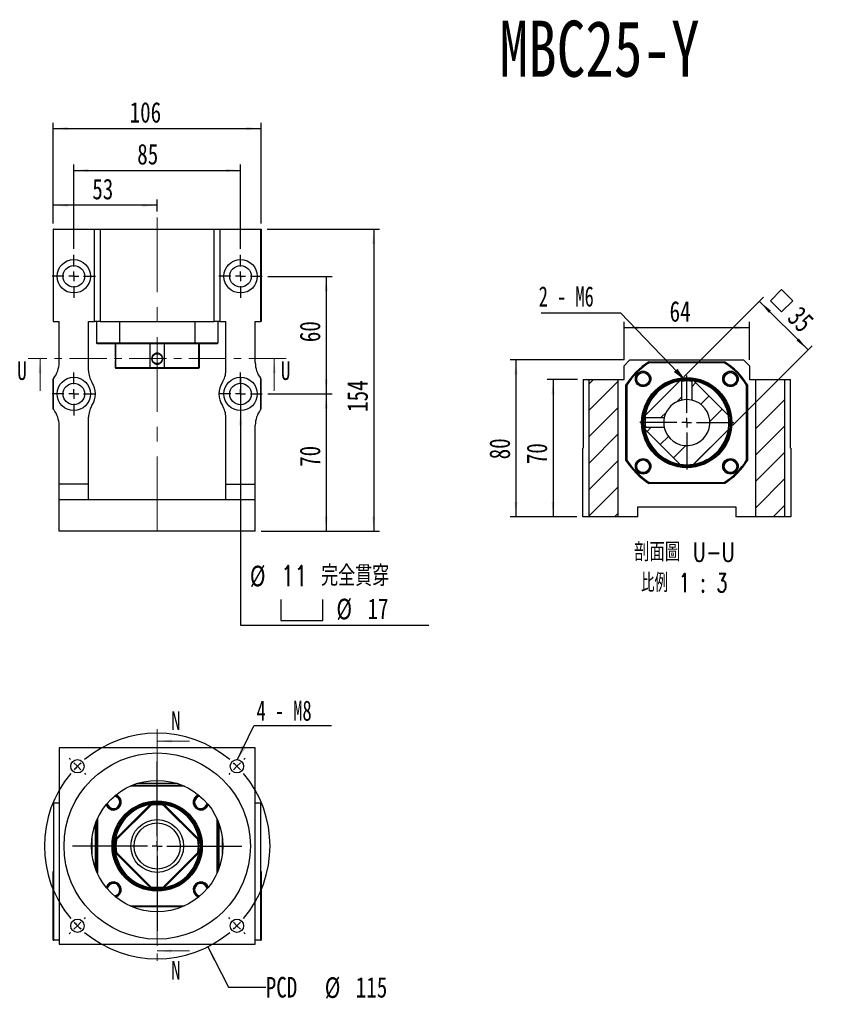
# Model space of a CAD drawing. Header units: millimetres. Extents: x 42 to 264, y 7 to 191.
# Tile 1 of 3: x 42 to 180, y 24 to 191. Entities that reach past the tile are written whole.
import ezdxf

# ---------------------------------------------------------------- set-up
doc = ezdxf.new("R2010")
doc.units = ezdxf.units.MM
doc.linetypes.add('CENTER', pattern=[10.16, 6.35, -1.27, 1.27, -1.27])
doc.linetypes.add('CENTERX2', pattern=[20.32, 12.7, -2.54, 2.54, -2.54])
doc.layers.add('FORMAT', color=7, linetype='Continuous')
doc.styles.add('SLDTEXTSTYLE0', font='TXT', dxfattribs={"width": 0.75})
doc.styles.add('SLDTEXTSTYLE3', font='TXT', dxfattribs={"width": 0.666667})
doc.styles.add('SLDTEXTSTYLE4', font='TXT', dxfattribs={"width": 0.75, "bigfont": 'bigfont'})
doc.styles.add('SLDTEXTSTYLE5', font='TXT', dxfattribs={"width": 0.65625, "bigfont": 'bigfont'})
doc.dimstyles.new('SLDDIMSTYLE1', dxfattribs={"dimtxt": 3.5, "dimasz": 2.5, "dimexe": 0, "dimexo": 0.0625, "dimgap": 0.875, "dimtad": 0, "dimtih": 1, "dimtoh": 1, "dimlfac": 3, "dimrnd": 1e-09, "dimzin": 12, "dimdsep": 46, "dimtxsty": 'SLDTEXTSTYLE0', "dimblk1": 'NONE', "dimsah": 1, "dimcen": 0, "dimadec": 0, "dimazin": 3, "dimtfac": 1, "dimtmove": 0, "dimatfit": 3, "dimldrblk": 'NONE', "dimfxl": 0, "dimfrac": 2, "dimtolj": 1, "dimtzin": 12, "dimarcsym": 0})
doc.dimstyles.new('SLDDIMSTYLE2', dxfattribs={"dimtxt": 0.18, "dimasz": 2.5, "dimexe": 0, "dimexo": 0.0625, "dimgap": 0, "dimtad": 0, "dimtih": 1, "dimtoh": 1, "dimdec": 0, "dimrnd": 1e-09, "dimzin": 0, "dimdsep": 46, "dimtxsty": 'Standard', "dimsah": 1, "dimcen": 0.09, "dimadec": 0, "dimazin": 0, "dimtfac": 2.5, "dimtdec": 0, "dimtofl": 0, "dimtmove": 0, "dimatfit": 3, "dimfxl": 0, "dimfrac": 2, "dimtolj": 1, "dimtzin": 0, "dimarcsym": 0})
doc.dimstyles.new('SLDDIMSTYLE3', dxfattribs={"dimtxt": 3.5, "dimasz": 2.5, "dimexe": 0, "dimexo": 0.0625, "dimgap": 0.875, "dimtad": 0, "dimtih": 1, "dimtoh": 1, "dimlfac": 3, "dimrnd": 1e-09, "dimzin": 12, "dimdsep": 46, "dimtxsty": 'SLDTEXTSTYLE0', "dimblk1": 'NONE', "dimsah": 1, "dimcen": 0, "dimadec": 0, "dimazin": 3, "dimtfac": 1, "dimtmove": 0, "dimatfit": 3, "dimldrblk": 'NONE', "dimfxl": 0, "dimfrac": 2, "dimtolj": 1, "dimtzin": 12, "dimarcsym": 0})
doc.dimstyles.new('SLDDIMSTYLE4', dxfattribs={"dimtxt": 3.5, "dimasz": 2.5, "dimexe": 0, "dimexo": 0.0625, "dimgap": 0.875, "dimtad": 1, "dimlfac": 3, "dimrnd": 1e-09, "dimzin": 12, "dimdsep": 46, "dimtxsty": 'SLDTEXTSTYLE0', "dimsah": 1, "dimcen": 0.09, "dimadec": 0, "dimazin": 3, "dimtfac": 1, "dimtofl": 0, "dimtmove": 0, "dimatfit": 3, "dimfxl": 0, "dimfrac": 2, "dimtolj": 1, "dimtzin": 12, "dimarcsym": 0})

# ---------------------------------------------------------------- blocks, each defined once
blk = doc.blocks.new('_D')
at = {"layer": 'FORMAT', "color": 7}
for p, q in [((73.61, 33.71), (77.09, 26.81)), ((77.09, 26.81), (83.44, 26.81))]:
    blk.add_line(p, q, dxfattribs=at)
blk.add_solid([(73.61, 33.71), (74.52, 31.37), (74.96, 31.59)], dxfattribs=at)
at = {"layer": 'FORMAT', "color": 7, "char_height": 3.5, "attachment_point": 1, "style": 'SLDTEXTSTYLE0'}
for s, insert in [('PCD', (83.44, 28.57)), ('%%c', (93.47, 28.51)), ('115', (98.74, 28.57))]:
    blk.add_mtext(s, dxfattribs=dict(at, insert=insert))
blk = doc.blocks.new('_NONE')
blk = doc.blocks.new('SW_NOTE_0')
at = {"layer": 'FORMAT', "color": 0}
blk.add_line((13.23, 0), (0, 0), dxfattribs=at)
at = {"layer": 'FORMAT', "color": 0, "insert": (0.47, 4.32), "char_height": 3.44, "attachment_point": 1, "style": 'SLDTEXTSTYLE3'}
blk.add_mtext('4 - M8', dxfattribs=at)
blk = doc.blocks.new('SW_CENTERMARKSYMBOL_0')
at = {"layer": 'FORMAT', "color": 0}
for p, q in [((0, 1.67), (0, 14.39)), ((-1.67, 0), (-14.39, 0)), ((0, 0), (-0.83, 0)), ((0, 0), (0, 0.83)), ((0, 0), (0, -0.83)), ((0, 0), (0.83, 0)), ((1.67, 0), (14.39, 0)), ((0, -1.67), (0, -14.39))]:
    blk.add_line(p, q, dxfattribs=at)
blk = doc.blocks.new('SW_CENTERMARKSYMBOL_1')
at = {"layer": 'FORMAT', "color": 0}
for p, q in [((-28.28, 1.18), (-28.5, 1.39)), ((-27.11, 0), (-27.7, 0.59)), ((-27.11, 0), (-26.52, -0.59)), ((-13.55, -11.89), (-13.55, 0.83)), ((0, 0), (-0.59, -0.59)), ((0, 0), (0.59, 0.59)), ((1.18, 1.18), (1.39, 1.39)), ((-25.93, -1.18), (-25.72, -1.39)), ((-1.18, -1.18), (-1.39, -1.39)), ((-13.55, -13.55), (-13.55, -12.72)), ((-15.22, -13.55), (-27.94, -13.55)), ((-13.55, -13.55), (-14.39, -13.55)), ((-13.55, -13.55), (-13.55, -14.39)), ((-13.55, -13.55), (-12.72, -13.55)), ((-11.89, -13.55), (0.83, -13.55)), ((-13.55, -15.22), (-13.55, -27.94)), ((-27.11, -27.11), (-26.52, -26.52)), ((-25.93, -25.93), (-25.72, -25.72)), ((-1.18, -25.93), (-1.39, -25.72)), ((0, -27.11), (-0.59, -26.52)), ((-28.28, -28.28), (-28.5, -28.5)), ((-27.11, -27.11), (-27.7, -27.7)), ((0, -27.11), (0.59, -27.7)), ((1.18, -28.28), (1.39, -28.5))]:
    blk.add_line(p, q, dxfattribs=at)
for start, end in [(49.9822, 130.0178), (135, 137.4911), (132.5089, 135), (45, 47.4911), (42.5089, 45), (139.9822, 220.0178), (319.9822, 40.0178), (222.5089, 225), (315, 317.4911), (225, 227.4911), (229.9822, 310.0178), (312.5089, 315)]:
    blk.add_arc((-13.55, -13.55), 19.17, start, end, dxfattribs=at)
blk = doc.blocks.new('SW_SYMBOL_HOLE_SPOT')
at = {"layer": 'FORMAT', "color": 0}
for p, q in [((0, 875), (0, 75)), ((1600, 75), (1600, 875)), ((0, 75), (1600, 75))]:
    blk.add_line(p, q, dxfattribs=at)
blk = doc.blocks.new('_D_1')
at = {"layer": 'FORMAT'}
for p, q in [((79.16, 130.51), (79.16, 124.84)), ((79.16, 124.84), (79.16, 88.36)), ((79.16, 88.36), (111.15, 88.36))]:
    blk.add_line(p, q, dxfattribs=at)
blk.add_solid([(79.16, 124.84), (78.91, 122.34), (79.41, 122.34)], dxfattribs=at)
at = {"layer": 'FORMAT', "xscale": 0.004470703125, "yscale": 0.004470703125, "zscale": 0.004470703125}
blk.add_blockref('SW_SYMBOL_HOLE_SPOT', (86, 88.84), dxfattribs=at)
at = {"layer": 'FORMAT', "char_height": 3.5, "attachment_point": 1}
for s, insert, style in [('%%c', (80.74, 98.48), 'SLDTEXTSTYLE0'), ('11 \\M+18AAE\\M+19153\\M+18AD1\\M+190FA', (86.02, 98.53), 'SLDTEXTSTYLE4'), ('%%c', (95.45, 92.87), 'SLDTEXTSTYLE0'), ('17', (100.73, 92.92), 'SLDTEXTSTYLE0')]:
    blk.add_mtext(s, dxfattribs=dict(at, insert=insert, style=style))
blk = doc.blocks.new('_D_2')
at = {"layer": 'FORMAT', "color": 7}
for p, q in [((47.32, 156.67), (47.32, 160.75)), ((64.99, 158.67), (64.99, 160.75)), ((64.99, 159.75), (47.32, 159.75))]:
    blk.add_line(p, q, dxfattribs=at)
for points in [[(47.32, 159.75), (49.82, 159.5), (49.82, 160)], [(64.99, 159.75), (62.49, 160), (62.49, 159.5)]]:
    blk.add_solid(points, dxfattribs=at)
at = {"layer": 'FORMAT', "color": 7, "insert": (53.96, 164.26), "char_height": 3.5, "attachment_point": 1, "style": 'SLDTEXTSTYLE0'}
blk.add_mtext('53', dxfattribs=at)
blk = doc.blocks.new('_D_3')
at = {"layer": 'FORMAT', "color": 7}
for p, q in [((50.82, 152.34), (50.82, 166.67)), ((79.16, 152.34), (79.16, 166.67)), ((50.82, 165.67), (79.16, 165.67))]:
    blk.add_line(p, q, dxfattribs=at)
for points in [[(50.82, 165.67), (53.32, 165.42), (53.32, 165.92)], [(79.16, 165.67), (76.66, 165.92), (76.66, 165.42)]]:
    blk.add_solid(points, dxfattribs=at)
at = {"layer": 'FORMAT', "color": 7, "insert": (61.6, 170.19), "char_height": 3.5, "attachment_point": 1, "style": 'SLDTEXTSTYLE0'}
blk.add_mtext('85', dxfattribs=at)
blk = doc.blocks.new('_D_4')
at = {"layer": 'FORMAT', "color": 7}
for p, q in [((47.32, 156.67), (47.32, 173.79)), ((47.32, 172.79), (82.66, 172.79)), ((82.66, 156.67), (82.66, 173.79))]:
    blk.add_line(p, q, dxfattribs=at)
for points in [[(47.32, 172.79), (49.82, 172.54), (49.82, 173.04)], [(82.66, 172.79), (80.16, 173.04), (80.16, 172.54)]]:
    blk.add_solid(points, dxfattribs=at)
at = {"layer": 'FORMAT', "color": 7, "insert": (60.31, 177.3), "char_height": 3.5, "attachment_point": 1, "style": 'SLDTEXTSTYLE0'}
blk.add_mtext('106', dxfattribs=at)
blk = doc.blocks.new('_D_5')
at = {"layer": 'FORMAT', "color": 7}
for p, q in [((83.82, 127.67), (94.71, 127.67)), ((93.71, 127.67), (93.71, 104.34)), ((82.66, 104.34), (94.71, 104.34))]:
    blk.add_line(p, q, dxfattribs=at)
for points in [[(93.71, 127.67), (93.46, 125.17), (93.96, 125.17)], [(93.71, 104.34), (93.96, 106.84), (93.46, 106.84)]]:
    blk.add_solid(points, dxfattribs=at)
at = {"layer": 'FORMAT', "color": 7, "insert": (89.2, 115.28), "char_height": 3.5, "attachment_point": 1, "rotation": 90, "style": 'SLDTEXTSTYLE0'}
blk.add_mtext('70', dxfattribs=at)
blk = doc.blocks.new('_D_6')
at = {"layer": 'FORMAT', "color": 7}
for p, q in [((83.82, 147.67), (94.71, 147.67)), ((93.71, 147.67), (93.71, 127.67)), ((83.82, 127.67), (94.71, 127.67))]:
    blk.add_line(p, q, dxfattribs=at)
for points in [[(93.71, 147.67), (93.46, 145.17), (93.96, 145.17)], [(93.71, 127.67), (93.96, 130.17), (93.46, 130.17)]]:
    blk.add_solid(points, dxfattribs=at)
at = {"layer": 'FORMAT', "color": 7, "insert": (89.2, 136.48), "char_height": 3.5, "attachment_point": 1, "rotation": 90, "style": 'SLDTEXTSTYLE0'}
blk.add_mtext('60', dxfattribs=at)
blk = doc.blocks.new('_D_7')
at = {"layer": 'FORMAT', "color": 7}
for p, q in [((83.66, 155.67), (102.79, 155.67)), ((101.79, 155.67), (101.79, 104.34)), ((82.66, 104.34), (102.79, 104.34))]:
    blk.add_line(p, q, dxfattribs=at)
for points in [[(101.79, 155.67), (101.54, 153.17), (102.04, 153.17)], [(101.79, 104.34), (102.04, 106.84), (101.54, 106.84)]]:
    blk.add_solid(points, dxfattribs=at)
at = {"layer": 'FORMAT', "color": 7, "insert": (97.28, 124.63), "char_height": 3.5, "attachment_point": 1, "rotation": 90, "style": 'SLDTEXTSTYLE0'}
blk.add_mtext('154', dxfattribs=at)
blk = doc.blocks.new('SW_CENTERMARKSYMBOL_2')
at = {"layer": 'FORMAT', "color": 0}
for p, q in [((0, 1.67), (0, 3.67)), ((-1.67, 0), (-3.67, 0)), ((0, 0), (-0.83, 0)), ((0, 0), (0, 0.83)), ((0, 0), (0, -0.83)), ((0, 0), (0.83, 0)), ((1.67, 0), (3.67, 0)), ((0, -1.67), (0, -3.67))]:
    blk.add_line(p, q, dxfattribs=at)
blk = doc.blocks.new('SW_CENTERMARKSYMBOL_3')
at = {"layer": 'FORMAT', "color": 0}
for p, q in [((0, 1.67), (0, 3.67)), ((-1.67, 0), (-3.67, 0)), ((0, 0), (-0.83, 0)), ((0, 0), (0, 0.83)), ((0, 0), (0, -0.83)), ((0, 0), (0.83, 0)), ((1.67, 0), (3.67, 0)), ((0, -1.67), (0, -3.67))]:
    blk.add_line(p, q, dxfattribs=at)
blk = doc.blocks.new('SW_CENTERMARKSYMBOL_4')
at = {"layer": 'FORMAT', "color": 0}
for p, q in [((0, 1.67), (0, 3.67)), ((-1.67, 0), (-3.67, 0)), ((0, 0), (-0.83, 0)), ((0, 0), (0, 0.83)), ((0, 0), (0, -0.83)), ((0, 0), (0.83, 0)), ((1.67, 0), (3.67, 0)), ((0, -1.67), (0, -3.67))]:
    blk.add_line(p, q, dxfattribs=at)
blk = doc.blocks.new('SW_CENTERMARKSYMBOL_5')
at = {"layer": 'FORMAT', "color": 0}
for p, q in [((0, 1.67), (0, 3.67)), ((-1.67, 0), (-3.67, 0)), ((0, 0), (-0.83, 0)), ((0, 0), (0, 0.83)), ((0, 0), (0, -0.83)), ((0, 0), (0.83, 0)), ((1.67, 0), (3.67, 0)), ((0, -1.67), (0, -3.67))]:
    blk.add_line(p, q, dxfattribs=at)
blk = doc.blocks.new('_D_15')
at = {"layer": 'FORMAT', "color": 7}
for p, q in [((136.39, 130.14), (131.27, 130.14)), ((132.27, 130.14), (132.27, 106.81)), ((136.32, 106.81), (131.27, 106.81))]:
    blk.add_line(p, q, dxfattribs=at)
for points in [[(132.27, 130.14), (132.02, 127.64), (132.52, 127.64)], [(132.27, 106.81), (132.52, 109.31), (132.02, 109.31)]]:
    blk.add_solid(points, dxfattribs=at)
at = {"layer": 'FORMAT', "color": 7, "insert": (127.76, 115.74), "char_height": 3.5, "attachment_point": 1, "rotation": 90, "style": 'SLDTEXTSTYLE0'}
blk.add_mtext('70', dxfattribs=at)
blk = doc.blocks.new('_D_16')
at = {"layer": 'FORMAT', "color": 7}
for p, q in [((144.32, 133.48), (124.95, 133.48)), ((125.95, 133.48), (125.95, 106.81)), ((136.32, 106.81), (124.95, 106.81))]:
    blk.add_line(p, q, dxfattribs=at)
for points in [[(125.95, 133.48), (125.7, 130.98), (126.2, 130.98)], [(125.95, 106.81), (126.2, 109.31), (125.7, 109.31)]]:
    blk.add_solid(points, dxfattribs=at)
at = {"layer": 'FORMAT', "color": 7, "insert": (121.44, 116.56), "char_height": 3.5, "attachment_point": 1, "rotation": 90, "style": 'SLDTEXTSTYLE0'}
blk.add_mtext('80', dxfattribs=at)
blk = doc.blocks.new('_D_17')
at = {"layer": 'FORMAT', "color": 7}
for p, q in [((144.32, 133.48), (144.32, 139.95)), ((144.32, 138.95), (165.65, 138.95)), ((165.65, 133.48), (165.65, 139.95))]:
    blk.add_line(p, q, dxfattribs=at)
for points in [[(144.32, 138.95), (146.82, 138.7), (146.82, 139.2)], [(165.65, 138.95), (163.15, 139.2), (163.15, 138.7)]]:
    blk.add_solid(points, dxfattribs=at)
at = {"layer": 'FORMAT', "color": 7, "insert": (152.07, 143.46), "char_height": 3.5, "attachment_point": 1, "style": 'SLDTEXTSTYLE0'}
blk.add_mtext('64', dxfattribs=at)
blk = doc.blocks.new('SW_SYMBOL_MOD_BOX')
at = {"layer": 'FORMAT', "color": 0}
for p, q in [((200, 200), (200, 800)), ((200, 800), (800, 800)), ((800, 800), (800, 200)), ((200, 200), (800, 200))]:
    blk.add_line(p, q, dxfattribs=at)
blk = doc.blocks.new('_D_18')
at = {"layer": 'FORMAT', "color": 7}
for p, q in [((154.51, 130.59), (168.05, 144.12)), ((167.34, 143.42), (175.59, 135.17)), ((162.76, 122.34), (176.3, 135.88))]:
    blk.add_line(p, q, dxfattribs=at)
for points in [[(167.34, 143.42), (168.94, 141.47), (169.29, 141.83)], [(175.59, 135.17), (174, 137.11), (173.65, 136.76)]]:
    blk.add_solid(points, dxfattribs=at)
at = {"layer": 'FORMAT', "color": 7, "xscale": 0.004470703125, "yscale": 0.004470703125, "zscale": 0.004470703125, "rotation": 315.0000000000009}
blk.add_blockref('SW_SYMBOL_MOD_BOX', (167.93, 143.52), dxfattribs=at)
at = {"layer": 'FORMAT', "color": 7, "insert": (174.35, 142.87), "char_height": 3.5, "attachment_point": 1, "rotation": 315, "style": 'SLDTEXTSTYLE0'}
blk.add_mtext('35', dxfattribs=at)
blk = doc.blocks.new('SW_NOTE_2')
at = {"layer": 'FORMAT', "color": 0, "char_height": 3.175, "attachment_point": 2}
for s, insert, style in [('\\M+19655\\M+196CA\\M+19AA4 U-U', (10.32, 4.09), 'SLDTEXTSTYLE4'), ('\\M+194E4\\M+197E1 1 : 3', (10.27, -1.14), 'SLDTEXTSTYLE5')]:
    blk.add_mtext(s, dxfattribs=dict(at, insert=insert, style=style))
blk = doc.blocks.new('SW_NOTE_3')
at = {"layer": 'FORMAT', "color": 0}
blk.add_line((-13.48, 0), (0, 0), dxfattribs=at)
at = {"layer": 'FORMAT', "color": 0, "insert": (-13.89, 4.53), "char_height": 3.44, "attachment_point": 1, "style": 'SLDTEXTSTYLE3'}
blk.add_mtext('2 - M6', dxfattribs=at)
blk = doc.blocks.new('SW_CENTERMARKSYMBOL_6')
at = {"layer": 'FORMAT', "color": 0}
for p, q in [((0, 1.67), (0, 8)), ((-1.67, 0), (-8, 0)), ((0, 0), (-0.83, 0)), ((0, 0), (0, 0.83)), ((0, 0), (0, -0.83)), ((0, 0), (0.83, 0)), ((1.67, 0), (8, 0)), ((0, -1.67), (0, -8))]:
    blk.add_line(p, q, dxfattribs=at)

msp = doc.modelspace()

# ---------------------------------------------------------------- hatches: boundary and pattern name
at = {"layer": 'FORMAT', "linetype": 'Continuous', "lineweight": 18}
h = msp.add_hatch(dxfattribs=at)
h.set_pattern_fill('ANSI31', color=256, style=0)
h.paths.add_polyline_path([(143.3202, 130.1433), (138.3202, 130.1433), (138.3202, 106.81), (143.3202, 106.81)], flags=0)
h = msp.add_hatch(dxfattribs=at)
h.set_pattern_fill('ANSI31', color=256, style=0)
edge = h.paths.add_edge_path(flags=0)
edge.add_spline(control_points=[(147.8819, 123.7486), (147.8965, 123.734), (147.9111, 123.7194), (147.9258, 123.7048), (147.9333, 123.6973), (147.9407, 123.6898), (147.9482, 123.6823), (147.9557, 123.6748), (147.9632, 123.6673), (147.9707, 123.6598)], knot_values=[0, 0, 0, 0, 0.00018601, 0.00018601, 0.00018601, 0.00028144, 0.00028144, 0.00028144, 0.00037688, 0.00037688, 0.00037688, 0.00037688], weights=[1, 1, 1, 1, 1, 1, 1, 1, 1, 1], degree=3, periodic=0)
edge.add_line((147.9707, 123.6598), (151.1635, 123.6598))
edge.add_arc((154.9868, 122.81), 3.9167, 102.531717, 167.468283, ccw=False)
edge.add_line((154.137, 126.6333), (154.137, 129.8261))
edge.add_spline(control_points=[(154.137, 129.8261), (154.1224, 129.8407), (154.1078, 129.8553), (154.0932, 129.8699), (154.0857, 129.8774), (154.0782, 129.8849), (154.0707, 129.8924), (154.0632, 129.8999), (154.0557, 129.9074), (154.0482, 129.9149)], knot_values=[0, 0, 0, 0, 0.00018601, 0.00018601, 0.00018601, 0.00028144, 0.00028144, 0.00028144, 0.00037688, 0.00037688, 0.00037688, 0.00037688], weights=[1, 1, 1, 1, 1, 1, 1, 1, 1, 1], degree=3, periodic=0)
edge.add_arc((154.9868, 122.81), 7.1667, 97.526149, 99.484016)
edge.add_line((153.806, 129.8787), (147.9181, 123.9909))
edge.add_arc((154.9868, 122.81), 7.1667, 170.515984, 172.474004)
h = msp.add_hatch(dxfattribs=at)
h.set_pattern_fill('ANSI31', color=256, style=0)
edge = h.paths.add_edge_path(flags=0)
edge.add_line((147.9181, 121.6291), (153.806, 115.7413))
edge.add_arc((154.9868, 122.81), 7.1667, 260.515984, 279.484016)
edge.add_line((156.1677, 115.7413), (162.0556, 121.6291))
edge.add_arc((154.9868, 122.81), 7.1667, 350.515984, 369.484016)
edge.add_line((162.0556, 123.9909), (156.1677, 129.8787))
edge.add_arc((154.9868, 122.81), 7.1667, 80.515984, 82.473935)
edge.add_spline(control_points=[(155.9255, 129.9149), (155.9109, 129.9003), (155.8963, 129.8857), (155.8817, 129.8711), (155.8742, 129.8636), (155.8667, 129.8561), (155.8592, 129.8486), (155.8517, 129.8411), (155.8442, 129.8336), (155.8367, 129.8261)], knot_values=[0, 0, 0, 0, 0.00018601, 0.00018601, 0.00018601, 0.00028144, 0.00028144, 0.00028144, 0.00037688, 0.00037688, 0.00037688, 0.00037688], weights=[1, 1, 1, 1, 1, 1, 1, 1, 1, 1], degree=3, periodic=0)
edge.add_line((155.8367, 129.8261), (155.8367, 126.6333))
edge.add_arc((154.9868, 122.81), 3.9167, -167.468283, 77.468283, ccw=False)
edge.add_line((151.1635, 121.9601), (147.9707, 121.9601))
edge.add_spline(control_points=[(147.9707, 121.9601), (147.9561, 121.9455), (147.9415, 121.9309), (147.9269, 121.9163), (147.9194, 121.9088), (147.9119, 121.9013), (147.9044, 121.8938), (147.8969, 121.8863), (147.8894, 121.8788), (147.8819, 121.8713)], knot_values=[0, 0, 0, 0, 0.00018601, 0.00018601, 0.00018601, 0.00028144, 0.00028144, 0.00028144, 0.00037688, 0.00037688, 0.00037688, 0.00037688], weights=[1, 1, 1, 1, 1, 1, 1, 1, 1, 1], degree=3, periodic=0)
edge.add_arc((154.9868, 122.81), 7.1667, 187.526079, 189.484016)
h = msp.add_hatch(dxfattribs=at)
h.set_pattern_fill('ANSI31', color=256, style=0)
h.paths.add_polyline_path([(171.6535, 130.1433), (166.6535, 130.1433), (166.6535, 106.81), (171.6535, 106.81)], flags=0)

# ---------------------------------------------------------------- linework, layer by layer
at = {"color": 7, "linetype": 'Continuous', "lineweight": 25}
for p, q in [((47.3232, 155.6742), (47.3232, 140.0076)), ((47.3899, 155.6742), (47.3232, 155.6742)), ((47.3899, 140.0076), (47.3899, 155.6742)), ((47.3899, 155.6742), (54.3232, 155.6742)), ((54.3232, 140.0076), (54.3232, 155.6742)), ((54.3232, 155.6742), (55.3232, 155.6742)), ((55.3232, 155.6742), (55.3232, 140.0076)), ((55.3232, 155.6742), (74.6565, 155.6742)), ((74.6565, 140.0076), (74.6565, 155.6742)), ((74.6565, 155.6742), (75.6565, 155.6742)), ((75.6565, 155.6742), (75.6565, 140.0076)), ((75.6565, 155.6742), (82.5899, 155.6742)), ((82.5899, 140.0076), (82.5899, 155.6742)), ((82.5899, 155.6742), (82.6565, 155.6742)), ((82.6565, 155.6742), (82.6565, 140.0076)), ((47.3232, 140.0076), (47.3899, 140.0076)), ((47.3899, 140.0076), (48.3232, 140.0076)), ((48.3232, 133.005), (48.3232, 140.0076)), ((53.3232, 131.6429), (53.3232, 140.0076)), ((53.3232, 140.0076), (54.3232, 140.0076)), ((55.3232, 140.0076), (54.3232, 140.0076)), ((54.6565, 140.0076), (54.6565, 136.3409)), ((55.3232, 140.0076), (74.6565, 140.0076)), ((58.5673, 140.0076), (58.5673, 136.3409)), ((71.4125, 140.0076), (71.4125, 136.3409)), ((75.6565, 140.0076), (74.6565, 140.0076)), ((75.3232, 140.0076), (75.3232, 136.3409)), ((75.6565, 140.0076), (76.6565, 140.0076)), ((76.6565, 131.6429), (76.6565, 140.0076)), ((81.6565, 140.0076), (82.5899, 140.0076)), ((81.6565, 133.005), (81.6565, 140.0076)), ((82.6565, 140.0076), (82.5899, 140.0076)), ((54.6565, 136.3409), (58.5673, 136.3409)), ((58.615, 136.1742), (54.8232, 136.1742)), ((57.8232, 136.1742), (57.8232, 134.6013)), ((57.9212, 136.1742), (57.9212, 132.1742)), ((58.5673, 136.3409), (71.4125, 136.3409)), ((71.3647, 136.1742), (58.615, 136.1742)), ((63.809, 132.1742), (63.809, 136.1742)), ((66.1707, 136.1742), (66.1707, 132.1742)), ((75.1565, 136.1742), (71.3647, 136.1742)), ((71.4125, 136.3409), (75.3232, 136.3409)), ((72.0586, 132.1742), (72.0586, 136.1742)), ((72.1565, 132.1742), (72.1565, 136.1742)), ((57.8232, 132.7473), (57.8232, 132.1742)), ((145.3202, 133.4767), (144.3202, 132.4767)), ((144.3202, 130.1433), (144.3202, 132.4767)), ((145.3202, 133.4767), (164.6535, 133.4767)), ((148.5642, 133.1433), (161.4095, 133.1433)), ((161.3617, 132.9767), (148.612, 132.9767)), ((165.6535, 132.4767), (164.6535, 133.4767)), ((165.6535, 132.4767), (165.6535, 130.1433)), ((57.8232, 132.1742), (57.9899, 132.0076)), ((57.8232, 132.1742), (57.9212, 132.1742)), ((57.9212, 132.1742), (63.809, 132.1742)), ((58.077, 132.0076), (57.9899, 132.0076)), ((63.8889, 132.0076), (58.077, 132.0076)), ((63.809, 132.1742), (66.1707, 132.1742)), ((66.0909, 132.0076), (63.8889, 132.0076)), ((71.9027, 132.0076), (66.0909, 132.0076)), ((66.1707, 132.1742), (72.0586, 132.1742)), ((71.9899, 132.0076), (71.9027, 132.0076)), ((71.9899, 132.0076), (72.1565, 132.1742)), ((72.0586, 132.1742), (72.1565, 132.1742)), ((47.3232, 125.1193), (47.3232, 130.2292)), ((47.3899, 125.0304), (47.3899, 130.3181)), ((82.5899, 125.0304), (82.5899, 130.3181)), ((82.6565, 125.1193), (82.6565, 130.2292)), ((137.3868, 130.1433), (137.3868, 118.4767)), ((137.3868, 130.1433), (138.3202, 130.1433)), ((138.3202, 130.1433), (138.3202, 106.81)), ((138.3202, 130.1433), (143.3202, 130.1433)), ((143.3202, 106.81), (143.3202, 130.1433)), ((143.3202, 130.1433), (144.3202, 130.1433)), ((144.6535, 116.3874), (144.6535, 129.2326)), ((144.8202, 129.1848), (144.8202, 116.4351)), ((147.9181, 123.9909), (153.806, 129.8787)), ((154.164, 129.8303), (154.137, 129.8261)), ((154.137, 126.6333), (154.137, 129.8261)), ((155.8367, 129.8261), (155.8367, 126.6333)), ((156.1677, 129.8787), (162.0556, 123.9909)), ((165.1535, 116.4351), (165.1535, 129.1848)), ((165.3202, 129.2326), (165.3202, 116.3874)), ((165.6535, 130.1433), (166.6535, 130.1433)), ((166.6535, 130.1433), (171.6535, 130.1433)), ((166.6535, 130.1433), (166.6535, 106.81)), ((171.6535, 106.81), (171.6535, 130.1433)), ((171.6535, 130.1433), (172.5868, 130.1433)), ((172.5868, 118.4767), (172.5868, 130.1433)), ((48.3232, 112.3409), (48.3232, 122.3435)), ((53.3232, 112.3409), (53.3232, 123.7056)), ((76.6565, 112.3409), (76.6565, 123.7056)), ((81.6565, 112.3409), (81.6565, 122.3435)), ((147.9707, 123.6598), (151.1635, 123.6598)), ((153.806, 115.7413), (147.9181, 121.6291)), ((147.9666, 121.9872), (147.9707, 121.9601)), ((151.1635, 121.9601), (147.9707, 121.9601)), ((162.0556, 121.6291), (156.1677, 115.7413)), ((137.3202, 118.4767), (137.3868, 118.4767)), ((137.3202, 106.81), (137.3202, 118.4767)), ((172.6535, 118.4767), (172.5868, 118.4767)), ((172.6535, 118.4767), (172.6535, 106.81)), ((53.3232, 112.3409), (48.3232, 112.3409)), ((48.3232, 109.6742), (48.3232, 112.3409)), ((53.3232, 109.6742), (53.3232, 112.3409)), ((76.6565, 112.3409), (81.6565, 112.3409)), ((76.6565, 109.6742), (76.6565, 112.3409)), ((81.6565, 109.6742), (81.6565, 112.3409)), ((161.4095, 112.4767), (148.5642, 112.4767)), ((148.612, 112.6433), (161.3617, 112.6433)), ((81.6565, 109.6742), (48.3232, 109.6742)), ((48.3232, 104.3409), (48.3232, 109.6742)), ((81.6565, 104.3409), (81.6565, 109.6742)), ((146.6535, 108.4767), (163.3202, 108.4767)), ((146.6535, 106.81), (146.6535, 108.4767)), ((163.3202, 108.4767), (163.3202, 106.81)), ((138.3202, 106.81), (137.3202, 106.81)), ((143.3202, 106.81), (138.3202, 106.81)), ((146.6535, 106.81), (143.3202, 106.81)), ((166.6535, 106.81), (163.3202, 106.81)), ((171.6535, 106.81), (166.6535, 106.81)), ((172.6535, 106.81), (171.6535, 106.81)), ((81.6565, 104.3409), (48.3232, 104.3409)), ((48.3232, 67.4946), (48.3232, 34.1613)), ((81.6565, 67.4946), (48.3232, 67.4946)), ((81.6565, 34.1613), (81.6565, 67.4946)), ((69.6087, 60.9946), (60.3711, 60.9946)), ((60.7571, 61.1613), (69.2227, 61.1613)), ((61.6858, 61.4946), (68.2939, 61.4946)), ((47.3899, 58.1613), (47.3899, 46.4946)), ((47.3899, 58.1613), (47.4065, 58.1613)), ((47.4065, 34.828), (47.4065, 58.1613)), ((47.4065, 58.1613), (48.3232, 58.1613)), ((57.9212, 52.0088), (63.809, 57.8967)), ((63.8889, 57.7408), (58.077, 51.929)), ((71.9027, 51.929), (66.0909, 57.7408)), ((66.1707, 57.8967), (72.0586, 52.0088)), ((81.6565, 58.1613), (82.5732, 58.1613)), ((82.5732, 58.1613), (82.5732, 34.828)), ((82.5732, 58.1613), (82.5899, 58.1613)), ((82.5899, 46.4946), (82.5899, 58.1613)), ((54.8232, 55.4468), (54.8232, 46.2092)), ((75.1565, 46.2092), (75.1565, 55.4468)), ((54.4899, 47.0274), (54.4899, 54.6286)), ((54.6565, 46.5952), (54.6565, 55.0608)), ((75.3232, 55.0608), (75.3232, 46.5952)), ((75.4899, 54.6286), (75.4899, 47.0274)), ((63.809, 43.7593), (57.9212, 49.6471)), ((58.077, 49.727), (63.8889, 43.9151)), ((66.0909, 43.9151), (71.9027, 49.727)), ((72.0586, 49.6471), (66.1707, 43.7593)), ((47.3232, 34.828), (47.3232, 46.4946)), ((47.3232, 46.4946), (47.3899, 46.4946)), ((82.6565, 46.4946), (82.5899, 46.4946)), ((82.6565, 46.4946), (82.6565, 34.828)), ((60.3711, 40.6613), (69.6087, 40.6613)), ((69.2227, 40.4946), (60.7571, 40.4946)), ((47.3232, 34.828), (47.4065, 34.828)), ((48.3232, 34.828), (47.4065, 34.828)), ((48.3232, 34.1613), (81.6565, 34.1613)), ((82.5732, 34.828), (81.6565, 34.828)), ((82.5732, 34.828), (82.6565, 34.828))]:
    msp.add_line(p, q, dxfattribs=at)
at = {"color": 7, "linetype": 'CENTER', "lineweight": 18}
for p, q in [((86.8965, 133.6908), (43.0832, 133.6908)), ((64.9899, 70.668), (64.9899, 30.988))]:
    msp.add_line(p, q, dxfattribs=at)
at = {"color": 7, "linetype": 'Continuous', "lineweight": 18}
for p, q in [((45.0832, 128.1908), (45.0832, 133.6908)), ((84.8965, 128.1908), (84.8965, 133.6908)), ((70.4899, 68.668), (64.9899, 68.668)), ((70.4899, 32.988), (64.9899, 32.988))]:
    msp.add_line(p, q, dxfattribs=at)
at = {"color": 8, "linetype": 'Continuous', "lineweight": 25}
for p, q in [((53.9065, 52.1896), (53.9065, 49.4663)), ((76.0732, 49.4663), (76.0732, 52.1896))]:
    msp.add_line(p, q, dxfattribs=at)
at = {"color": 7, "linetype": 'Continuous', "lineweight": 25, "flags": 128}
for points in [[(154.0482, 129.9149), (154.0707, 129.8924), (154.0932, 129.8699), (154.137, 129.8261)], [(155.9167, 129.9161), (155.4724, 129.9602), (155.1465, 129.9749)], [(155.8367, 129.8261), (155.8592, 129.8486), (155.8817, 129.8711), (155.9255, 129.9149)], [(147.8312, 122.4133), (147.8476, 122.1833), (147.8819, 121.8713)], [(147.8797, 123.7316), (147.8714, 123.665), (147.845, 123.4062)], [(147.9707, 123.6598), (147.9482, 123.6823), (147.9258, 123.7048), (147.8819, 123.7486)], [(147.8819, 121.8713), (147.9044, 121.8938), (147.9269, 121.9163), (147.9707, 121.9602)]]:
    msp.add_lwpolyline(points, dxfattribs=at)
at = {"color": 7, "linetype": 'Continuous', "lineweight": 25}
for centre, radius in [((50.8232, 147.6742), 2.8333), ((50.8232, 147.6742), 1.8333), ((79.1565, 147.6742), 2.8333), ((79.1565, 147.6742), 1.8333), ((147.5622, 130.2346), 1.3167), ((147.5622, 130.2346), 1.15), ((147.5622, 130.2346), 1.0667), ((162.4115, 130.2346), 1.3167), ((162.4115, 130.2346), 1.15), ((162.4115, 130.2346), 1.0667), ((50.8232, 127.6742), 2.8333), ((50.8232, 127.6742), 1.8333), ((79.1565, 127.6742), 2.8333), ((79.1565, 127.6742), 1.8333), ((154.9868, 122.81), 7.6667), ((154.9868, 122.81), 7.5), ((154.9868, 122.81), 7.3333), ((147.5622, 115.3854), 1.3167), ((147.5622, 115.3854), 1.15), ((147.5622, 115.3854), 1.0667), ((162.4115, 115.3854), 1.3167), ((162.4115, 115.3854), 1.15), ((162.4115, 115.3854), 1.0667), ((64.9899, 50.828), 15.8333), ((51.437, 64.3808), 1.1333), ((78.5428, 64.3808), 1.1333), ((64.9899, 50.828), 11.1667), ((64.9899, 50.828), 7.6667), ((64.9899, 50.828), 7.5), ((64.9899, 50.828), 7.3333), ((64.9899, 50.828), 4.4833), ((64.9899, 50.828), 3.9167), ((51.437, 37.2751), 1.1333), ((78.5428, 37.2751), 1.1333)]:
    msp.add_circle(centre, radius, dxfattribs=at)
for centre, radius, start, end in [((43.9899, 133.005), 4.3333, 322.041971, 0), ((85.9899, 133.005), 4.3333, 180, 217.958029), ((154.9868, 122.81), 12.1667, 121.86275, 148.13725), ((154.9868, 122.81), 12, 122.089184, 147.910816), ((154.9868, 122.81), 12, 32.089184, 57.910816), ((154.9868, 122.81), 12.1667, 31.86275, 58.13725), ((56.9899, 131.6429), 3.6667, 180, 212.763758), ((72.9899, 131.6429), 3.6667, 327.236242, 0), ((50.8232, 127.6742), 4.3333, 142.401695, 143.871073), ((50.8232, 127.6742), 4.3333, 142.041971, 142.401695), ((50.8232, 127.6742), 3.6667, 327.236242, 32.763758), ((79.1565, 127.6742), 3.6667, 147.236242, 212.763758), ((79.1565, 127.6742), 4.3333, 37.598305, 37.958029), ((79.1565, 127.6742), 4.3333, 36.128927, 37.598305), ((154.9868, 122.81), 7.1667, 99.484016, 170.515984), ((154.9868, 122.81), 7.1667, 97.526243, 99.484016), ((154.9869, 122.8101), 7.1665, 82.47383, 97.379832), ((154.9841, 123.8606), 6.0261, 81.866041, 97.606351), ((154.9868, 122.81), 7.1667, 80.515984, 82.473935), ((154.9868, 122.81), 7.1667, 9.484016, 80.515984), ((56.9899, 123.7056), 3.6667, 147.236242, 180), ((72.9899, 123.7056), 3.6667, 0, 32.763758), ((154.9868, 122.81), 3.9167, 102.531717, 167.468283), ((154.9868, 122.81), 3.9167, 192.531717, 77.468283), ((154.9868, 122.81), 3.9167, 77.46823, 102.53177), ((50.8232, 127.6742), 4.3333, 216.128927, 217.598305), ((50.8232, 127.6742), 4.3333, 217.598305, 217.958029), ((43.9899, 122.3435), 4.3333, 0, 37.958029), ((85.9899, 122.3435), 4.3333, 142.041971, 180), ((79.1565, 127.6742), 4.3333, 322.041971, 322.401695), ((79.1565, 127.6742), 4.3333, 322.401695, 323.871073), ((154.9868, 122.81), 7.1667, 170.515984, 172.474004), ((154.9868, 122.81), 7.1667, 350.515984, 9.484016), ((154.9868, 122.81), 7.1666, 172.473937, 187.37926), ((153.9371, 122.8072), 6.027, 171.866886, 187.60334), ((154.9868, 122.81), 3.9167, 167.46823, 192.53177), ((154.9868, 122.81), 7.1667, 187.526169, 189.484016), ((154.9868, 122.81), 7.1667, 189.484016, 228.532851), ((154.9868, 122.81), 7.1667, 279.484016, 350.515984), ((154.9868, 122.81), 7.1667, 228.532851, 260.515984), ((154.9868, 122.81), 12.1667, 211.86275, 238.13725), ((154.9868, 122.81), 12, 212.089184, 237.910816), ((154.9868, 122.81), 7.1667, 260.515984, 279.484016), ((154.9868, 122.81), 12, 302.089184, 327.910816), ((154.9868, 122.81), 12.1667, 301.86275, 328.13725), ((57.5653, 58.2526), 1.0667, 188.555231, 81.444769), ((57.5653, 58.2526), 1.3167, 270, 72.36805), ((57.5653, 58.2526), 1.15, 270, 77.912099), ((72.4145, 58.2526), 1.3167, 107.63195, 270), ((72.4145, 58.2526), 1.15, 102.087901, 270), ((72.4145, 58.2526), 1.0667, 98.555231, 351.444769), ((57.5653, 58.2526), 1.3167, 197.63195, 270), ((57.5653, 58.2526), 1.15, 192.087901, 270), ((64.9899, 50.828), 7.1667, 99.484016, 170.515984), ((64.9899, 50.828), 7.1667, 80.515984, 99.484016), ((64.9899, 50.828), 7, 80.950568, 99.049432), ((64.9899, 50.828), 7.1667, 9.484016, 80.515984), ((72.4145, 58.2526), 1.15, 270, 347.912099), ((72.4145, 58.2526), 1.3167, 270, 342.36805), ((64.9899, 50.828), 7.1667, 170.515984, 189.484016), ((64.9899, 50.828), 7, 170.950568, 189.049432), ((64.9899, 50.828), 7, 350.950568, 9.049432), ((64.9899, 50.828), 7.1667, 350.515984, 9.484016), ((64.9899, 50.828), 7.1667, 189.484016, 228.532851), ((64.9899, 50.828), 7.1667, 279.484016, 350.515984), ((64.9899, 50.828), 7.1667, 228.532851, 260.515984), ((57.5653, 43.4033), 1.3167, 287.63195, 162.36805), ((57.5653, 43.4033), 1.15, 282.087901, 167.912099), ((57.5653, 43.4033), 1.0667, 278.555231, 171.444769), ((64.9899, 50.828), 7.1667, 260.515984, 279.484016), ((64.9899, 50.828), 7, 260.950568, 279.049432), ((72.4145, 43.4033), 1.3167, 17.63195, 252.36805), ((72.4145, 43.4033), 1.15, 12.087901, 257.912099), ((72.4145, 43.4033), 1.0667, 8.555231, 261.444769)]:
    msp.add_arc(centre, radius, start, end, dxfattribs=at)
for points in [[(54.8232, 136.1742), (54.7677, 136.2298), (54.7121, 136.2853), (54.6565, 136.3409)], [(58.5673, 136.3409), (58.5831, 136.2853), (58.599, 136.2298), (58.615, 136.1742)], [(71.4125, 136.3409), (71.3966, 136.2853), (71.3807, 136.2298), (71.3647, 136.1742)], [(75.3232, 136.3409), (75.2676, 136.2853), (75.2121, 136.2298), (75.1565, 136.1742)], [(148.5642, 133.1433), (148.5801, 133.0878), (148.596, 133.0322), (148.612, 132.9767)], [(161.4095, 133.1433), (161.3936, 133.0878), (161.3777, 133.0322), (161.3617, 132.9767)], [(57.9212, 132.1742), (57.973, 132.1187), (58.025, 132.0631), (58.077, 132.0076)], [(63.8889, 132.0076), (63.8623, 132.0631), (63.8357, 132.1187), (63.809, 132.1742)], [(66.1707, 132.1742), (66.144, 132.1187), (66.1174, 132.0631), (66.0909, 132.0076)], [(72.0586, 132.1742), (72.0067, 132.1187), (71.9548, 132.0631), (71.9027, 132.0076)], [(144.8202, 129.1848), (144.7646, 129.2008), (144.7091, 129.2167), (144.6535, 129.2326)], [(165.3202, 129.2326), (165.2646, 129.2167), (165.2091, 129.2008), (165.1535, 129.1848)], [(144.6535, 116.3874), (144.7091, 116.4032), (144.7646, 116.4191), (144.8202, 116.4351)], [(165.3202, 116.3874), (165.2646, 116.4032), (165.2091, 116.4191), (165.1535, 116.4351)], [(148.5642, 112.4767), (148.5801, 112.5322), (148.596, 112.5878), (148.612, 112.6433)], [(161.4095, 112.4767), (161.3936, 112.5322), (161.3777, 112.5878), (161.3617, 112.6433)], [(63.8889, 57.7408), (63.8623, 57.7929), (63.8357, 57.8448), (63.809, 57.8967)], [(66.1707, 57.8967), (66.144, 57.8448), (66.1174, 57.7929), (66.0909, 57.7408)], [(57.9212, 52.0088), (57.973, 51.9821), (58.025, 51.9555), (58.077, 51.929)], [(72.0586, 52.0088), (72.0067, 51.9821), (71.9548, 51.9555), (71.9027, 51.929)], [(57.9212, 49.6471), (57.973, 49.6738), (58.025, 49.7004), (58.077, 49.727)], [(72.0586, 49.6471), (72.0067, 49.6738), (71.9548, 49.7004), (71.9027, 49.727)], [(63.809, 43.7593), (63.8357, 43.8111), (63.8623, 43.8631), (63.8889, 43.9151)], [(66.1707, 43.7593), (66.144, 43.8111), (66.1174, 43.8631), (66.0909, 43.9151)]]:
    msp.add_open_spline(points, degree=3, dxfattribs=at)
for points, knots in [([(57.8232, 134.6013), (57.8251, 134.5869), (57.8289, 134.5582), (57.8542, 134.3461), (57.878, 134.039), (57.8866, 133.7345), (57.8833, 133.4924), (57.874, 133.2597), (57.8543, 133.0021), (57.8289, 132.7905), (57.8251, 132.7618), (57.8232, 132.7473)], [0, 0, 0, 0, 0.12564417, 0.25093872, 0.37559566, 0.49975069, 0.56163908, 0.62450834, 0.74904597, 0.87443654, 1, 1, 1, 1]), ([(64.9899, 132.7471), (64.9287, 132.7472), (64.8058, 132.7592), (64.6286, 132.8134), (64.4646, 132.8987), (64.3218, 133.0144), (64.2046, 133.1554), (64.1181, 133.3174), (64.0633, 133.4925), (64.045, 133.6743), (64.0631, 133.8562), (64.118, 134.0311), (64.2045, 134.193), (64.3217, 134.3339), (64.4646, 134.4496), (64.6289, 134.535), (64.8065, 134.5893), (64.9908, 134.6073), (65.1749, 134.5893), (65.3519, 134.5351), (65.5156, 134.4496), (65.6581, 134.3338), (65.7752, 134.1928), (65.8617, 134.0308), (65.9166, 133.8557), (65.9347, 133.6738), (65.9165, 133.4918), (65.8614, 133.3168), (65.7746, 133.1548), (65.6574, 133.014), (65.5147, 132.8983), (65.3509, 132.813), (65.1738, 132.7589), (65.0509, 132.7471), (64.9899, 132.7471)], [0, 0, 0, 0, 0.03125958, 0.06285252, 0.09439195, 0.12553147, 0.15657011, 0.18789755, 0.21914904, 0.25001984, 0.28082919, 0.31212699, 0.34339503, 0.37443296, 0.40554053, 0.43716002, 0.46884635, 0.50015632, 0.53139288, 0.56298983, 0.59446428, 0.62558352, 0.65662101, 0.68792572, 0.71920364, 0.75007868, 0.7809141, 0.81224003, 0.84352327, 0.87458968, 0.90567629, 0.93719345, 0.96877809, 1, 1, 1, 1]), ([(64.9899, 132.8242), (65.0518, 132.8242), (65.1878, 132.8391), (65.3985, 132.9159), (65.6002, 133.0636), (65.7481, 133.2652), (65.8249, 133.4762), (65.8505, 133.7089), (65.8018, 133.9933), (65.6428, 134.2442), (65.446, 134.3996), (65.2856, 134.477), (65.1334, 134.5163), (64.9388, 134.5321), (64.6703, 134.4861), (64.4191, 134.3265), (64.2639, 134.1294), (64.1867, 133.9687), (64.1477, 133.8166), (64.1321, 133.6227), (64.178, 133.3549), (64.3371, 133.1041), (64.534, 132.9487), (64.6946, 132.8713), (64.847, 132.8321), (64.9445, 132.8242), (64.9899, 132.8242)], [0, 0, 0, 0, 0.0348117, 0.07647981, 0.12500771, 0.17373926, 0.21544896, 0.25013902, 0.30467367, 0.37479009, 0.41192732, 0.4451681, 0.4745153, 0.49997594, 0.55479549, 0.62485683, 0.66208492, 0.69535652, 0.7246743, 0.75004518, 0.80455852, 0.87468754, 0.9118348, 0.9451, 0.97448606, 1, 1, 1, 1])]:
    msp.add_open_spline(points, degree=3, knots=knots, dxfattribs=at)
at = {"color": 7, "linetype": 'Continuous', "lineweight": 18}
for points in [[(45.0832, 133.6908), (44.8332, 131.1908), (45.3332, 131.1908)], [(84.8965, 133.6908), (84.6465, 131.1908), (85.1465, 131.1908)], [(64.9899, 68.668), (67.4899, 68.418), (67.4899, 68.918)], [(64.9899, 32.988), (67.4899, 32.738), (67.4899, 33.238)]]:
    msp.add_solid(points, dxfattribs=at)
at = {"layer": 'FORMAT', "color": 7, "linetype": 'CENTERX2', "lineweight": 18}
msp.add_line((64.9899, 157.6742), (64.9899, 103.7674), dxfattribs=at)

# ---------------------------------------------------------------- block references
at = {"layer": 'FORMAT', "color": 7}
for name, p in [('SW_CENTERMARKSYMBOL_5', (50.8232, 147.6742)), ('SW_CENTERMARKSYMBOL_2', (79.1565, 147.6742)), ('SW_NOTE_3', (143.7164, 141.4497)), ('SW_CENTERMARKSYMBOL_4', (50.8232, 127.6742)), ('SW_CENTERMARKSYMBOL_3', (79.1565, 127.6742)), ('SW_CENTERMARKSYMBOL_6', (154.9868, 122.81)), ('SW_NOTE_0', (81.4054, 71.2451)), ('SW_CENTERMARKSYMBOL_1', (78.5428, 64.3808)), ('SW_CENTERMARKSYMBOL_0', (64.9899, 50.828))]:
    msp.add_blockref(name, p, dxfattribs=at)
at = {"layer": 'FORMAT'}
msp.add_blockref('SW_NOTE_2', (144.2622, 98.3178), dxfattribs=at)

# ---------------------------------------------------------------- texts
at = {"color": 7, "linetype": 'Continuous', "char_height": 3.175, "attachment_point": 1, "style": 'SLDTEXTSTYLE0'}
for s, insert in [('U', (41.2024, 133.2308)), ('U', (86.0053, 133.2308)), ('N', (67.359, 73.708)), ('N', (67.359, 31.3096))]:
    msp.add_mtext(s, dxfattribs=dict(at, insert=insert))
at = {"layer": 'FORMAT', "color": 7, "insert": (123.1645, 191.1288), "char_height": 9.525, "attachment_point": 1, "style": 'SLDTEXTSTYLE0'}
msp.add_mtext('MBC25-Y', dxfattribs=at)

# ---------------------------------------------------------------- dimensions: what is measured, and where the dimension line sits
at = {"layer": 'FORMAT', "color": 7}
for base, p1, p2, picture, middle in [((82.6565, 172.791), (47.3232, 155.6742), (82.6565, 155.6742), '_D_4', (64.1868, 172.791)), ((79.1565, 165.6742), (50.8232, 151.3409), (79.1565, 151.3409), '_D_3', (64.1868, 165.6742)), ((47.3232, 159.7531), (64.9899, 157.6742), (47.3232, 155.6742), '_D_2', (56.549, 159.7531)), ((165.6535, 138.9517), (144.3202, 132.4767), (165.6535, 132.4767), '_D_17', (154.6516, 138.9517))]:
    dim = msp.add_linear_dim(base=base, p1=p1, p2=p2, dimstyle='SLDDIMSTYLE4', dxfattribs=at)
    dim.commit()
    dim.dimension.update_dxf_attribs({"geometry": picture, "text_midpoint": middle, "dimtype": 160})
for base, p1, p2, picture, middle in [((101.7878, 104.3409), (82.6565, 155.6742), (81.6565, 104.3409), '_D_7', (101.7878, 128.5076)), ((93.7149, 127.6742), (82.8232, 147.6742), (82.8232, 127.6742), '_D_6', (93.7149, 139.0644)), ((125.9473, 106.81), (145.3202, 133.4767), (137.3202, 106.81), '_D_16', (125.9473, 119.1451)), ((132.269, 106.81), (137.3868, 130.1433), (137.3202, 106.81), '_D_15', (132.269, 118.3268)), ((93.7149, 104.3409), (82.8232, 127.6742), (81.6565, 104.3409), '_D_5', (93.7149, 117.862))]:
    dim = msp.add_linear_dim(base=base, p1=p1, p2=p2, angle=90, dimstyle='SLDDIMSTYLE4', dxfattribs=at)
    dim.commit()
    dim.dimension.update_dxf_attribs({"geometry": picture, "text_midpoint": middle, "dimtype": 160})
dim = msp.add_linear_dim(base=(175.5945, 135.168), p1=(153.806, 129.8787), p2=(162.0556, 121.6291), angle=315, text='{\\fGDT;o}<>', dimstyle='SLDDIMSTYLE4', dxfattribs=at)
dim.commit()
dim.dimension.update_dxf_attribs({"geometry": '_D_18', "text_midpoint": (171.1805, 139.582), "dimtype": 160})
at = {"layer": 'FORMAT'}
dim = msp.add_diameter_dim_2p(p1=(79.1565, 130.5076), p2=(79.1565, 124.8409), text='%%c11 完全貫穿\\P{\\fGDT;v}<>', dimstyle='SLDDIMSTYLE3', dxfattribs=at)
dim.commit()
dim.dimension.update_dxf_attribs({"geometry": '_D_1', "text_midpoint": (95.9492, 93.966), "dimtype": 163})
at = {"layer": 'FORMAT', "color": 7}
dim = msp.add_diameter_dim_2p(p1=(56.3658, 67.9448), p2=(73.6139, 33.7111), text='PCD<>', dimstyle='SLDDIMSTYLE1', dxfattribs=at)
dim.commit()
dim.dimension.update_dxf_attribs({"geometry": '_D', "text_midpoint": (94.9723, 26.8078), "dimtype": 163})

# ---------------------------------------------------------------- leaders
for points in [[(154.8302, 129.8845), (143.7164, 141.4497)], [(78.6431, 65.5097), (81.4054, 71.2451)]]:
    msp.add_leader(points, dimstyle='SLDDIMSTYLE2', dxfattribs=at)

doc.saveas('drawing.dxf')
